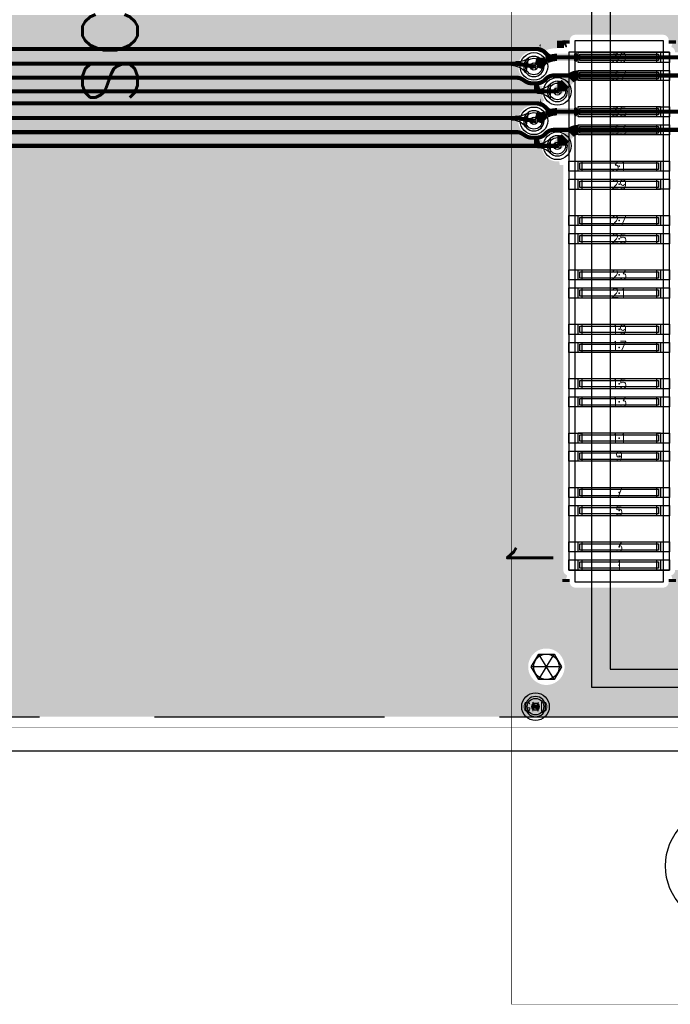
# Model space of a CAD drawing. Header units: inches. Extents: x -0.59 to 5.77, y -1.38 to 3.07.
# Tile 4 of 20: x 1.01 to 1.72, y -0.3 to 0.77. Entities that reach past the tile are written whole.
import ezdxf
from ezdxf.enums import TextEntityAlignment as Align

# ---------------------------------------------------------------- set-up
doc = ezdxf.new("R2010")
doc.units = ezdxf.units.IN
doc.header["$MEASUREMENT"] = 0
for name, pattern in [('DASHED2', [0.375, 0.25, -0.125]), ('FILLPOLY', [101, 100, 1]), ('FILLPOLYEX', [101, 100, 1]), ('FILLPOLYIN', [101, 100, 1])]:
    doc.linetypes.add(name, pattern=pattern)
for name, color, linetype in [('COM-FS', 7, 'Continuous'), ('FAB', 5, 'Continuous'), ('GE-FS', 5, 'Continuous'), ('GP-FS', 5, 'Continuous'), ('guide_4mil', 7, 'Continuous'), ('HOL', 3, 'Continuous'), ('KO-FS', 7, 'Continuous'), ('LND-FS', 5, 'Continuous'), ('MSK-FS', 6, 'Continuous'), ('NET', 7, 'Continuous'), ('NUM-FS', 7, 'Continuous'), ('PAD-CM', 14, 'Continuous'), ('PCB', 6, 'Continuous'), ('POP-CM', 5, 'Continuous'), ('POP_OUTLINE', 7, 'Continuous'), ('PST-FS', 30, 'Continuous'), ('REF-FS', 7, 'Continuous'), ('scratch', 252, 'DASHED2'), ('SLK-FS', 2, 'Continuous'), ('SLK-NS', 2, 'Continuous'), ('STF-01-NS', 30, 'Continuous'), ('TEA-FS', 143, 'Continuous'), ('TEA-NS', 13, 'Continuous'), ('TRA-FS', 5, 'Continuous'), ('TRA-NS', 1, 'Continuous'), ('VIA', 7, 'Continuous')]:
    doc.layers.add(name, color=color, linetype=linetype)
doc.styles.get("Standard").update_dxf_attribs({"font": 'romans.shx'})

# ---------------------------------------------------------------- blocks, each defined once
blk = doc.blocks.new('LND-FS-4-D0895-D011')
at = {"layer": 'LND-FS', "linetype": 'Continuous'}
blk.add_lwpolyline([(-0.04475, -0.0055), (0.04475, -0.0055), (0.04475, 0.0055), (-0.04475, 0.0055)], close=True, dxfattribs=at)
blk.add_point((0, 0), dxfattribs=at)
at = {"layer": 'PST-FS', "linetype": 'Continuous'}
blk.add_lwpolyline([(-0.04275, -0.0035), (0.04275, -0.0035), (0.04275, 0.0035), (-0.04275, 0.0035)], close=True, dxfattribs=at)
blk = doc.blocks.new('PIN-FS-V')
at = {"layer": 'NUM-FS', "linetype": 'Continuous'}
blk.add_attdef('PIN', text='', height=0.03, dxfattribs=at).set_placement((0, 0), align=Align.MIDDLE)
blk = doc.blocks.new('ASP-122953-01-FS')
at = {"layer": 'COM-FS'}
blk.add_lwpolyline([(-1.2063, 0.1425), (1.2063, 0.1425), (1.2063, -0.1425), (-1.2063, -0.1425), (-1.2063, 0.1425)], dxfattribs=at)
blk.add_lwpolyline([(-1.1863, -0.1225), (1.1863, -0.1225), (1.1863, 0.0725), (1.1362, 0.1225), (-1.1362, 0.1225), (-1.1863, 0.0725)], close=True, dxfattribs=at)
at = {"layer": 'MSK-FS'}
blk.add_lwpolyline([(0.5034, -0.1605), (0.5034, -0.065), (1.0917, -0.065), (1.0917, -0.1605)], close=True, dxfattribs=at)
at = {"layer": 'LND-FS', "xscale": -1, "rotation": 90}
for p in [(0.5219, -0.1128), (0.5415, -0.1128), (0.5809, -0.1128), (0.6006, -0.1128), (0.64, -0.1128), (0.6597, -0.1128), (0.6991, -0.1128), (0.7188, -0.1128), (0.7581, -0.1128), (0.7778, -0.1128), (0.8172, -0.1128), (0.8369, -0.1128), (0.8763, -0.1128), (0.896, -0.1128), (0.9353, -0.1128), (0.955, -0.1128), (0.9944, -0.1128), (1.0141, -0.1128), (1.0535, -0.1128), (1.0732, -0.1128)]:
    blk.add_blockref('LND-FS-4-D0895-D011', p, dxfattribs=at)
at = {"layer": 'NUM-FS'}
ref = blk.add_blockref('PIN-FS-V', (0.5219, -0.1128), dxfattribs=dict(at, xscale=-1, rotation=270))
ref.add_attrib('PIN', '39', dxfattribs={"height": 0.01, "rotation": 90}).set_placement((0.5219, -0.1128), align=Align.MIDDLE)
ref = blk.add_blockref('PIN-FS-V', (0.5415, -0.1128), dxfattribs=dict(at, xscale=-1, rotation=270))
ref.add_attrib('PIN', '37', dxfattribs={"height": 0.01, "rotation": 90}).set_placement((0.5415, -0.1128), align=Align.MIDDLE)
ref = blk.add_blockref('PIN-FS-V', (0.5809, -0.1128), dxfattribs=dict(at, xscale=-1, rotation=270))
ref.add_attrib('PIN', '35', dxfattribs={"height": 0.01, "rotation": 90}).set_placement((0.5809, -0.1128), align=Align.MIDDLE)
ref = blk.add_blockref('PIN-FS-V', (0.6006, -0.1128), dxfattribs=dict(at, xscale=-1, rotation=270))
ref.add_attrib('PIN', '33', dxfattribs={"height": 0.01, "rotation": 90}).set_placement((0.6006, -0.1128), align=Align.MIDDLE)
ref = blk.add_blockref('PIN-FS-V', (0.64, -0.1128), dxfattribs=dict(at, xscale=-1, rotation=270))
ref.add_attrib('PIN', '31', dxfattribs={"height": 0.01, "rotation": 90}).set_placement((0.64, -0.1128), align=Align.MIDDLE)
ref = blk.add_blockref('PIN-FS-V', (0.6597, -0.1128), dxfattribs=dict(at, xscale=-1, rotation=270))
ref.add_attrib('PIN', '29', dxfattribs={"height": 0.01, "rotation": 90}).set_placement((0.6597, -0.1128), align=Align.MIDDLE)
ref = blk.add_blockref('PIN-FS-V', (0.6991, -0.1128), dxfattribs=dict(at, xscale=-1, rotation=270))
ref.add_attrib('PIN', '27', dxfattribs={"height": 0.01, "rotation": 90}).set_placement((0.6991, -0.1128), align=Align.MIDDLE)
ref = blk.add_blockref('PIN-FS-V', (0.7188, -0.1128), dxfattribs=dict(at, xscale=-1, rotation=270))
ref.add_attrib('PIN', '25', dxfattribs={"height": 0.01, "rotation": 90}).set_placement((0.7188, -0.1128), align=Align.MIDDLE)
ref = blk.add_blockref('PIN-FS-V', (0.758, -0.1128), dxfattribs=dict(at, xscale=-1, rotation=270))
ref.add_attrib('PIN', '23', dxfattribs={"height": 0.01, "rotation": 90}).set_placement((0.758, -0.1128), align=Align.MIDDLE)
ref = blk.add_blockref('PIN-FS-V', (0.7778, -0.1128), dxfattribs=dict(at, xscale=-1, rotation=270))
ref.add_attrib('PIN', '21', dxfattribs={"height": 0.01, "rotation": 90}).set_placement((0.7778, -0.1128), align=Align.MIDDLE)
ref = blk.add_blockref('PIN-FS-V', (0.8172, -0.1128), dxfattribs=dict(at, xscale=-1, rotation=270))
ref.add_attrib('PIN', '19', dxfattribs={"height": 0.01, "rotation": 90}).set_placement((0.8172, -0.1128), align=Align.MIDDLE)
ref = blk.add_blockref('PIN-FS-V', (0.835, -0.1128), dxfattribs=dict(at, xscale=-1, rotation=270))
ref.add_attrib('PIN', '17', dxfattribs={"height": 0.01, "rotation": 90}).set_placement((0.835, -0.1128), align=Align.MIDDLE)
ref = blk.add_blockref('PIN-FS-V', (0.8763, -0.1128), dxfattribs=dict(at, xscale=-1, rotation=270))
ref.add_attrib('PIN', '15', dxfattribs={"height": 0.01, "rotation": 90}).set_placement((0.8763, -0.1128), align=Align.MIDDLE)
ref = blk.add_blockref('PIN-FS-V', (0.896, -0.1128), dxfattribs=dict(at, xscale=-1, rotation=270))
ref.add_attrib('PIN', '13', dxfattribs={"height": 0.01, "rotation": 90}).set_placement((0.896, -0.1128), align=Align.MIDDLE)
ref = blk.add_blockref('PIN-FS-V', (0.9353, -0.1128), dxfattribs=dict(at, xscale=-1, rotation=270))
ref.add_attrib('PIN', '11', dxfattribs={"height": 0.01, "rotation": 90}).set_placement((0.9353, -0.1128), align=Align.MIDDLE)
ref = blk.add_blockref('PIN-FS-V', (0.955, -0.1128), dxfattribs=dict(at, xscale=-1, rotation=270))
ref.add_attrib('PIN', '9', dxfattribs={"height": 0.01, "rotation": 90}).set_placement((0.955, -0.1128), align=Align.MIDDLE)
ref = blk.add_blockref('PIN-FS-V', (0.9944, -0.1128), dxfattribs=dict(at, xscale=-1, rotation=270))
ref.add_attrib('PIN', '7', dxfattribs={"height": 0.01, "rotation": 90}).set_placement((0.9944, -0.1128), align=Align.MIDDLE)
ref = blk.add_blockref('PIN-FS-V', (1.0141, -0.1128), dxfattribs=dict(at, xscale=-1, rotation=270))
ref.add_attrib('PIN', '5', dxfattribs={"height": 0.01, "rotation": 90}).set_placement((1.0141, -0.1128), align=Align.MIDDLE)
ref = blk.add_blockref('PIN-FS-V', (1.0535, -0.1128), dxfattribs=dict(at, xscale=-1, rotation=270))
ref.add_attrib('PIN', '3', dxfattribs={"height": 0.01, "rotation": 90}).set_placement((1.0535, -0.1128), align=Align.MIDDLE)
ref = blk.add_blockref('PIN-FS-V', (1.0732, -0.1128), dxfattribs=dict(at, xscale=-1, rotation=270))
ref.add_attrib('PIN', '1', dxfattribs={"height": 0.01, "rotation": 90}).set_placement((1.0732, -0.1128), align=Align.MIDDLE)
at = {"layer": 'REF-FS'}
blk.add_attdef('REF', text='', height=0.03, dxfattribs=at).set_placement((0, 0), align=Align.MIDDLE)
blk = doc.blocks.new('PAD-CM-0-D022')
at = {"layer": 'PAD-CM', "linetype": 'Continuous'}
blk.add_lwpolyline([(-0.011, 0, 1), (0.011, 0, 1)], format="xyb", close=True, dxfattribs=at)
blk.add_point((0, 0), dxfattribs=at)
blk = doc.blocks.new('HOL-D0079')
at = {"layer": 'HOL', "linetype": 'Continuous'}
blk.add_circle((0, 0), 0.00395, dxfattribs=at)
blk = doc.blocks.new('VIA-D0079-D022')
at = {"layer": 'guide_4mil', "linetype": 'Continuous'}
blk.add_circle((0, 0), 0.015, dxfattribs=at)
at = {"layer": 'HOL', "linetype": 'Continuous'}
blk.add_blockref('HOL-D0079', (0, 0), dxfattribs=at)
at = {"layer": 'PAD-CM', "linetype": 'Continuous'}
blk.add_blockref('PAD-CM-0-D022', (0, 0), dxfattribs=at)
at = {"layer": 'NET', "linetype": 'Continuous'}
blk.add_attdef('NET', text='', height=0.02, dxfattribs=at).set_placement((0, 0), align=Align.MIDDLE)
blk = doc.blocks.new('TEA-FS-D007-90D-D008-D011')
at = {"layer": 'TEA-FS', "const_width": 0.008}
for points in [[(0.0049, 0.0049), (0.0067, 0.0032, 0.198912), (0.0145, 0)], [(0.0049, -0.0049), (0.0067, -0.0032, -0.198912), (0.0145, 0)]]:
    blk.add_lwpolyline(points, format="xyb", dxfattribs=at)
blk = doc.blocks.new('TEA-FS-D0055-90D-D011-D011')
at = {"layer": 'TEA-FS', "const_width": 0.011}
for points in [[(0.0039, 0.0039), (0.0046, 0.0032, 0.198912), (0.0123, 0)], [(0.0039, -0.0039), (0.0046, -0.0032, -0.198912), (0.0123, 0)]]:
    blk.add_lwpolyline(points, format="xyb", dxfattribs=at)
blk = doc.blocks.new('TEA-FS-D00165-50D-D008-D0056')
at = {"layer": 'TEA-FS', "const_width": 0.008}
for points in [[(0.0007, 0.0015), (0.0028, 0.0005, 0.109518), (0.0052, 0)], [(0.0007, -0.0015), (0.0028, -0.0005, -0.109518), (0.0052, 0)]]:
    blk.add_lwpolyline(points, format="xyb", dxfattribs=at)
blk = doc.blocks.new('EXT_10')
at = {"layer": 'TRA-FS'}
blk.add_lwpolyline([(0, 0.0055), (0.014, 0.0055), (0.014, -0.0055), (0, -0.0055)], close=True, dxfattribs=at)
blk = doc.blocks.new('HOL-D0276-NS-FS-N')
at = {"layer": 'HOL'}
blk.add_circle((0, 0), 0.0138, dxfattribs=at)
blk = doc.blocks.new('TBL-SYM3')
for p, q in [((-0.6, 0), (-0.3, 0.5)), ((-0.3, 0.5), (0.3, 0.5)), ((0.3, -0.5), (-0.3, 0.5)), ((-0.3, -0.5), (0.3, 0.5)), ((0.3, 0.5), (0.6, 0)), ((-0.3, -0.5), (-0.6, 0)), ((0.6, 0), (-0.6, 0)), ((0.6, 0), (0.3, -0.5)), ((0.3, -0.5), (-0.3, -0.5))]:
    blk.add_line(p, q)
blk = doc.blocks.new('TBL-SYM12')
for p, q in [((-0.35, -0.35), (0.35, 0.35)), ((-0.35, 0.35), (0.35, -0.35))]:
    blk.add_line(p, q)
blk.add_circle((0, 0), 0.25)

msp = doc.modelspace()

# ---------------------------------------------------------------- linework, layer by layer
at = {"layer": 'GE-FS', "const_width": 0.008}
for points in [[(1.97, 2.484, -0.4142136), (1.984, 2.47), (1.984, 0.03, -0.4142136), (1.97, 0.016), (0.03, 0.016, -0.4142136), (0.016, 0.03), (0.016, 2.47, -0.4142136), (0.03, 2.484)], [(1.59063, 0.08816, 0.5411729), (1.55727, 0.06637, 1.8478382)]]:
    msp.add_lwpolyline(points, format="xyb", close=True, dxfattribs=at)
msp.add_lwpolyline([(1.725, 0.73364, 0.3275382), (1.718, 0.74318), (1.718, 0.74664, 0.4142136), (1.708, 0.75664), (1.6125, 0.75664, 0.4142136), (1.6025, 0.74664), (1.6025, 0.74318, 0.0626112), (1.60023, 0.74214), (1.59251, 0.74214, 0.1195284), (1.5751, 0.73792), (1.57504, 0.73789), (1.5739, 0.73826, 1.1681165), (1.5675, 0.69725, 0.0679753), (1.57313, 0.69802, 0.2395744), (1.57573, 0.67917, 0.0046686), (1.5751, 0.67885), (1.57504, 0.67882), (1.5739, 0.67919, 1.1681165), (1.5675, 0.63819, 0.0679753), (1.57313, 0.63895, 0.5542478), (1.5955, 0.61124), (1.5955, 0.17133, 0.3275382), (1.6025, 0.16179), (1.6025, 0.15833, 0.4142136), (1.6125, 0.14833), (1.708, 0.14833, 0.4142136), (1.718, 0.15833), (1.718, 0.16179, 0.3275382), (1.725, 0.17133)], format="xyb", dxfattribs=at)
at = {"layer": 'GP-FS', "const_width": 0.008}
for points in [[(0.016, 0.77), (1.7515, 0.77)], [(0.016, 0.763), (1.7515, 0.763)], [(0.016, 0.756), (1.60898, 0.756)], [(1.71152, 0.756), (1.7515, 0.756)], [(0.17776, 0.749), (1.60278, 0.749)], [(1.71772, 0.749), (1.7515, 0.749)], [(0.18953, 0.742), (1.58923, 0.742)], [(0.44154, 0.735), (1.55483, 0.735)], [(0.44747, 0.728), (1.5489, 0.728)], [(0.44943, 0.714), (1.54694, 0.714)], [(0.44969, 0.721), (1.54668, 0.721)], [(0.4466, 0.707), (1.54977, 0.707)], [(0.42448, 0.693), (1.57206, 0.693)], [(0.43925, 0.7), (1.55712, 0.7)], [(0.42391, 0.686), (1.57262, 0.686)], [(0.43582, 0.679), (1.56055, 0.679)], [(0.4455, 0.672), (1.55087, 0.672)], [(1.57449, 0.679), (1.57539, 0.679)], [(0.44905, 0.665), (1.54732, 0.665)], [(0.44821, 0.651), (1.54816, 0.651)], [(0.44983, 0.658), (1.54654, 0.658)], [(0.44337, 0.644), (1.553, 0.644)], [(0.42397, 0.637), (1.57256, 0.637)], [(0.42445, 0.63), (1.57208, 0.63)], [(0.42249, 0.623), (1.57405, 0.623)], [(0.016, 0.609), (1.5955, 0.609)], [(0.41706, 0.616), (1.57948, 0.616)], [(0.016, 0.602), (1.5955, 0.602)], [(0.016, 0.595), (1.5955, 0.595)], [(0.016, 0.588), (1.5955, 0.588)], [(0.016, 0.581), (1.5955, 0.581)], [(0.016, 0.574), (1.5955, 0.574)], [(0.016, 0.567), (1.5955, 0.567)], [(0.016, 0.56), (1.5955, 0.56)], [(0.016, 0.553), (1.5955, 0.553)], [(0.016, 0.546), (1.5955, 0.546)], [(0.016, 0.539), (1.5955, 0.539)], [(0.016, 0.532), (1.5955, 0.532)], [(0.016, 0.525), (1.5955, 0.525)], [(0.016, 0.518), (1.5955, 0.518)], [(0.016, 0.511), (1.5955, 0.511)], [(0.016, 0.504), (1.5955, 0.504)], [(0.016, 0.497), (1.5955, 0.497)], [(0.016, 0.49), (1.5955, 0.49)], [(0.016, 0.483), (1.5955, 0.483)], [(0.016, 0.476), (1.5955, 0.476)], [(0.016, 0.469), (1.5955, 0.469)], [(0.016, 0.462), (1.5955, 0.462)], [(0.016, 0.455), (1.5955, 0.455)], [(0.016, 0.448), (1.5955, 0.448)], [(0.016, 0.441), (1.5955, 0.441)], [(0.016, 0.434), (1.5955, 0.434)], [(0.016, 0.427), (1.5955, 0.427)], [(0.016, 0.42), (1.5955, 0.42)], [(0.016, 0.413), (1.5955, 0.413)], [(0.016, 0.406), (1.5955, 0.406)], [(0.016, 0.399), (1.5955, 0.399)], [(0.016, 0.392), (1.5955, 0.392)], [(0.016, 0.385), (1.5955, 0.385)], [(0.016, 0.378), (1.5955, 0.378)], [(0.016, 0.371), (1.5955, 0.371)], [(0.016, 0.364), (1.5955, 0.364)], [(0.016, 0.357), (1.5955, 0.357)], [(0.016, 0.35), (1.5955, 0.35)], [(0.016, 0.343), (1.5955, 0.343)], [(0.016, 0.336), (1.5955, 0.336)], [(0.016, 0.329), (1.5955, 0.329)], [(0.016, 0.322), (1.5955, 0.322)], [(0.016, 0.315), (1.5955, 0.315)], [(0.016, 0.308), (1.5955, 0.308)], [(0.016, 0.301), (1.5955, 0.301)], [(0.016, 0.294), (1.5955, 0.294)], [(0.016, 0.287), (1.5955, 0.287)], [(0.016, 0.28), (1.5955, 0.28)], [(0.016, 0.273), (1.5955, 0.273)], [(0.016, 0.266), (1.5955, 0.266)], [(0.016, 0.259), (1.5955, 0.259)], [(0.016, 0.252), (1.5955, 0.252)], [(0.016, 0.245), (1.5955, 0.245)], [(0.016, 0.238), (1.5955, 0.238)], [(0.016, 0.231), (1.5955, 0.231)], [(0.016, 0.224), (1.5955, 0.224)], [(0.016, 0.217), (1.5955, 0.217)], [(0.016, 0.21), (1.5955, 0.21)], [(0.016, 0.203), (1.5955, 0.203)], [(0.016, 0.196), (1.5955, 0.196)], [(0.016, 0.189), (1.5955, 0.189)], [(0.016, 0.182), (1.5955, 0.182)], [(0.016, 0.175), (1.5955, 0.175)], [(0.016, 0.168), (1.59607, 0.168)], [(0.016, 0.161), (1.6025, 0.161)], [(1.718, 0.161), (1.7515, 0.161)], [(0.016, 0.154), (1.60349, 0.154)], [(0.016, 0.147), (1.7515, 0.147)], [(1.71701, 0.154), (1.7515, 0.154)], [(0.016, 0.14), (1.7515, 0.14)], [(0.15691, 0.133), (1.7515, 0.133)], [(0.17332, 0.126), (1.7515, 0.126)], [(0.18006, 0.119), (1.7515, 0.119)], [(0.18396, 0.112), (1.7515, 0.112)], [(0.18603, 0.105), (1.7515, 0.105)], [(0.18659, 0.098), (1.7515, 0.098)], [(0.1833, 0.084), (1.56508, 0.084)], [(0.18572, 0.091), (1.7515, 0.091)], [(1.59705, 0.084), (1.7515, 0.084)], [(0.17891, 0.077), (1.55977, 0.077)], [(1.60236, 0.077), (1.75284, 0.077)], [(0.016, 0.063), (1.55751, 0.063)], [(0.17125, 0.07), (1.55754, 0.07)], [(1.60459, 0.07), (1.84359, 0.07)], [(1.60463, 0.063), (1.84356, 0.063)], [(0.016, 0.056), (1.55964, 0.056)], [(1.60249, 0.056), (1.84499, 0.056)], [(0.016, 0.049), (1.56479, 0.049)], [(0.016, 0.042), (1.85344, 0.042)], [(1.59734, 0.049), (1.84807, 0.049)], [(0.016, 0.035), (1.8634, 0.035)], [(0.01614, 0.028), (1.98386, 0.028)], [(0.01928, 0.021), (1.98072, 0.021)]]:
    msp.add_lwpolyline(points, dxfattribs=at)
at = {"layer": 'KO-FS'}
msp.add_lwpolyline([(1.715, 0.73364), (1.6055, 0.73364), (1.6055, 0.17133), (1.715, 0.17133)], close=True, dxfattribs=at)
at = {"layer": 'PCB', "const_width": 0.0005}
msp.add_lwpolyline([(2, 0.03), (2, 2.47, 0.4142136), (1.97, 2.5), (0.03, 2.5, 0.4142136), (0, 2.47), (0, 0.03, 0.4142136), (0.03, 0), (1.97, 0, 0.4142136)], format="xyb", close=True, dxfattribs=at)
at = {"layer": 'POP-CM', "linetype": 'FILLPOLYIN'}
for centre in [(1.5675, 0.71825), (1.59298, 0.69115), (1.5675, 0.65919), (1.59298, 0.63209), (1.56925, 0.023)]:
    msp.add_circle(centre, 0.009, dxfattribs=at)
at = {"layer": 'POP_OUTLINE', "linetype": 'FILLPOLYEX'}
msp.add_lwpolyline([(2.025, 0.03), (2.025, 2.47, 0.4142136), (1.97, 2.525), (0.03, 2.525, 0.4142136), (-0.025, 2.47), (-0.025, 0.03, 0.4142136), (0.03, -0.025), (1.97, -0.025, 0.4142136)], format="xyb", close=True, dxfattribs=at)
at = {"layer": 'scratch'}
msp.add_lwpolyline([(1.988, 0.03), (1.988, 2.47, 0.4142136), (1.97, 2.488), (0.03, 2.488, 0.4142136), (0.012, 2.47), (0.012, 0.03, 0.4142136), (0.03, 0.012), (1.97, 0.012, 0.4142136)], format="xyb", close=True, dxfattribs=at)
at = {"layer": 'STF-01-NS', "const_width": 0.0005}
msp.add_lwpolyline([(1.543, 2.8), (2, 2.8), (2, -0.3), (1.543, -0.3)], close=True, dxfattribs=at)
at = {"layer": 'STF-01-NS'}
for centre, radius in [((1.58107, 0.06637), 0.0138), ((1.773, -0.15), 0.0625)]:
    msp.add_circle(centre, radius, dxfattribs=at)
at = {"layer": 'TEA-NS', "linetype": 'FILLPOLY'}
for points in [[(1.54821, 0.72356, 0.1728419), (1.56113, 0.72722), (1.55884, 0.71147, 0.2304537), (1.5431, 0.71913)], [(1.57139, 0.6934, 0.1949764), (1.58532, 0.69905), (1.58532, 0.68326, 0.1949764), (1.57139, 0.6889)], [(1.54821, 0.66449, 0.1728419), (1.56113, 0.66815), (1.55884, 0.6524, 0.2304537), (1.5431, 0.66006)], [(1.57139, 0.63434, 0.1949764), (1.58532, 0.63998), (1.58532, 0.62419, 0.1949764), (1.57139, 0.62984)]]:
    msp.add_lwpolyline(points, format="xyb", close=True, dxfattribs=at)
at = {"layer": 'TRA-FS', "const_width": 0.008}
for points in [[(1.6602, 0.72814), (1.65508, 0.72814), (1.59251, 0.72814, 0.1195284), (1.58151, 0.72547), (1.58035, 0.72488), (1.5675, 0.71825)], [(1.6602, 0.66907), (1.65503, 0.66907), (1.59251, 0.66907, 0.1195284), (1.58151, 0.66641), (1.58035, 0.66581), (1.5675, 0.65919)]]:
    msp.add_lwpolyline(points, format="xyb", dxfattribs=at)
at = {"layer": 'TRA-FS', "linetype": 'Continuous', "const_width": 0.011}
for points in [[(1.6602, 0.70845), (1.61525, 0.70845, 0.1989124), (1.60676, 0.70494), (1.6017, 0.69988), (1.59298, 0.69115)], [(1.6602, 0.64938), (1.61525, 0.64938, 0.1989124), (1.60676, 0.64587), (1.6017, 0.64081), (1.59298, 0.63209)]]:
    msp.add_lwpolyline(points, format="xyb", dxfattribs=at)
at = {"layer": 'TRA-NS', "ltscale": 0.5, "const_width": 0.022}
msp.add_lwpolyline([(0.023, 2.459), (0.023, 0.041, 0.4142136), (0.041, 0.023), (1.959, 0.023, 0.4142136), (1.977, 0.041), (1.977, 2.459, 0.4142136), (1.959, 2.477), (0.041, 2.477, 0.4142136)], format="xyb", close=True, dxfattribs=at)
at = {"layer": 'TRA-NS', "const_width": 0.0045}
for points in [[(1.80805, 0.72814), (1.58979, 0.72814, -0.1989124), (1.58131, 0.73166), (1.57929, 0.73367, 0.1989124), (1.57081, 0.73719), (0.42544, 0.73719, 0.1989124), (0.41696, 0.73367), (0.41525, 0.73196, -0.1988618), (0.40677, 0.72845), (0.36413, 0.72844), (0.3535, 0.72844)], [(0.42887, 0.71825), (0.44591, 0.721, -0.0399403), (0.45068, 0.72138), (1.54607, 0.72138, -0.040838), (1.55095, 0.72098), (1.5675, 0.71825)], [(0.3535, 0.70875), (0.36413, 0.70875), (0.40677, 0.70874, -0.1988618), (0.41525, 0.70523), (0.41696, 0.70352, 0.1989124), (0.42544, 0.7), (0.43192, 0.7, 0.1316525), (0.43792, 0.70161), (0.44279, 0.70442, -0.1316525), (0.44879, 0.70603), (1.54871, 0.70603, -0.143557), (1.55518, 0.70413), (1.55866, 0.7019, 0.143557), (1.56514, 0.7), (1.57081, 0.7, 0.1989124), (1.57929, 0.70352), (1.58071, 0.70494, -0.1989124), (1.5892, 0.70846), (1.8263, 0.70846)], [(1.80805, 0.66907), (1.58979, 0.66907, -0.1989124), (1.58131, 0.67259), (1.57929, 0.67461, 0.1989124), (1.57081, 0.67812), (0.42544, 0.67812, 0.1989124), (0.41696, 0.67461), (0.41525, 0.6729, -0.1988618), (0.40677, 0.66938), (0.36413, 0.66937), (0.3535, 0.66937)], [(0.42887, 0.65919), (0.44591, 0.66193, -0.0399403), (0.45068, 0.66231), (1.54607, 0.66231, -0.040838), (1.55095, 0.66191), (1.5675, 0.65919)], [(0.3535, 0.64969), (0.36413, 0.64968), (0.40677, 0.64968, -0.1988618), (0.41525, 0.64616), (0.41696, 0.64445, 0.1989124), (0.42544, 0.64094), (0.43192, 0.64094, 0.1316525), (0.43792, 0.64254), (0.44279, 0.64535, -0.1316525), (0.44879, 0.64696), (1.54871, 0.64696, -0.143557), (1.55518, 0.64506), (1.55866, 0.64283, 0.143557), (1.56514, 0.64094), (1.57081, 0.64094, 0.1989124), (1.57929, 0.64445), (1.58071, 0.64587, -0.1989124), (1.5892, 0.64939), (1.8263, 0.64939)]]:
    msp.add_lwpolyline(points, format="xyb", dxfattribs=at)
at = {"layer": 'TRA-NS', "linetype": 'Continuous', "const_width": 0.0045}
for points in [[(0.40356, 0.69115), (1.59298, 0.69115)], [(0.40356, 0.63209), (1.59298, 0.63209)]]:
    msp.add_lwpolyline(points, dxfattribs=at)

# ---------------------------------------------------------------- block references
at = {"layer": 'COM-FS', "rotation": 270}
msp.add_blockref('ASP-122953-01-FS', (1.773, 1.25), dxfattribs=at)
at = {"layer": 'FAB'}
for name, p, xscale, yscale, zscale in [('TBL-SYM12', (1.5675, 0.71825), 0.0079, 0.0079, 0.0079), ('TBL-SYM12', (1.59298, 0.69115), 0.0079, 0.0079, 0.0079), ('TBL-SYM12', (1.5675, 0.65919), 0.0079, 0.0079, 0.0079), ('TBL-SYM12', (1.59298, 0.63209), 0.0079, 0.0079, 0.0079), ('TBL-SYM3', (1.58107, 0.06637), 0.0276, 0.0276, 0.0276), ('TBL-SYM12', (1.56925, 0.023), 0.0079, 0.0079, 0.0079)]:
    msp.add_blockref(name, p, dxfattribs=dict(at, xscale=xscale, yscale=yscale, zscale=zscale))
at = {"layer": 'HOL'}
msp.add_blockref('HOL-D0276-NS-FS-N', (1.58107, 0.06637), dxfattribs=at)
at = {"layer": 'TEA-FS'}
for name, p, rotation in [('TEA-FS-D007-90D-D008-D011', (1.5675, 0.71825), 27.26455003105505), ('TEA-FS-D00165-50D-D008-D0056', (1.6162, 0.72814), 180.0000000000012), ('TEA-FS-D0055-90D-D011-D011', (1.59298, 0.69115), 44.99999999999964), ('TEA-FS-D007-90D-D008-D011', (1.5675, 0.65919), 27.26455003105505), ('TEA-FS-D00165-50D-D008-D0056', (1.61615, 0.66907), 180), ('TEA-FS-D0055-90D-D011-D011', (1.59298, 0.63209), 44.99999999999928)]:
    msp.add_blockref(name, p, dxfattribs=dict(at, rotation=rotation))
at = {"layer": 'TRA-FS'}
for p in [(1.701, 0.72814), (1.701, 0.70846), (1.70095, 0.66907), (1.70095, 0.64939), (1.701, 0.61), (1.701, 0.59032), (1.701, 0.55093), (1.701, 0.53125), (1.701, 0.49187), (1.701, 0.47218), (1.701, 0.4328), (1.701, 0.4131), (1.70105, 0.37373), (1.70105, 0.35404), (1.701, 0.31466), (1.701, 0.29497), (1.701, 0.25559), (1.701, 0.23591), (1.701, 0.19652), (1.701, 0.17684)]:
    msp.add_blockref('EXT_10', p, dxfattribs=at)
at = {"layer": 'TRA-FS', "rotation": 180}
for p in [(1.6195, 0.61), (1.6195, 0.59031), (1.6195, 0.55093), (1.6195, 0.53125), (1.6195, 0.49187), (1.6195, 0.47218), (1.6195, 0.43279), (1.6195, 0.4131), (1.61955, 0.37373), (1.61955, 0.35404), (1.6195, 0.31466), (1.6195, 0.29497), (1.6195, 0.25559), (1.6195, 0.2359), (1.6195, 0.19652), (1.6195, 0.17683)]:
    msp.add_blockref('EXT_10', p, dxfattribs=at)
at = {"layer": 'VIA', "linetype": 'Continuous', "rotation": 180}
for p in [(1.5675, 0.71825), (1.59298, 0.69115), (1.5675, 0.65919), (1.59298, 0.63209)]:
    msp.add_blockref('VIA-D0079-D022', p, dxfattribs=at)
at = {"layer": 'VIA', "linetype": 'Continuous'}
ref = msp.add_blockref('VIA-D0079-D022', (1.56925, 0.023), dxfattribs=at)
ref.add_attrib('NET', 'GND', dxfattribs={"layer": 'NET', "linetype": 'Continuous', "height": 0.01}).set_placement((1.56925, 0.023), align=Align.MIDDLE)

# ---------------------------------------------------------------- texts
at = {"layer": 'SLK-FS', "linetype": 'Continuous', "text_generation_flag": 2}
msp.add_text('1', height=0.05, rotation=90, dxfattribs=at).set_placement((1.58854, 0.20818))
at = {"layer": 'SLK-NS'}
msp.add_text('SCF-133187-01-DA-R1', height=0.06, rotation=90, dxfattribs=at).set_placement((1.13675, 0.67699))

doc.saveas('drawing.dxf')
